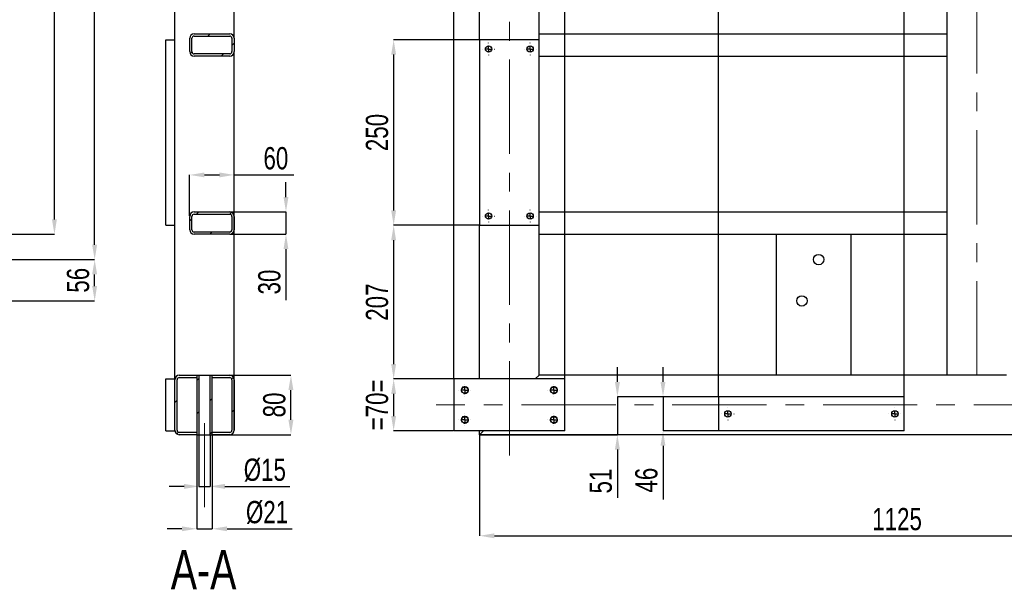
# Model space of a CAD drawing. Header units: millimetres. Extents: x 5 to 3649, y 4 to 418.
# Tile 11 of 105: x 282 to 415, y 224 to 301. Entities that reach past the tile are written whole.
import ezdxf

# ---------------------------------------------------------------- set-up
doc = ezdxf.new("R2010")
doc.units = ezdxf.units.MM
doc.header["$PDSIZE"] = -1
doc.linetypes.add('CENTERX2', pattern=[20.32, 12.7, -2.54, 2.54, -2.54])
for name, color, linetype in [('COTES', 1, 'Continuous'), ('NOTES', 6, 'Continuous'), ('TRAIT-FINS', 9, 'Continuous'), ('TRAIT-MIXTES', 3, 'CENTERX2')]:
    doc.layers.add(name, color=color, linetype=linetype)
doc.layers.add('TRAIT-FORT', color=4, linetype='Continuous', lineweight=25)
doc.styles.add('SLDTEXTSTYLE0', font='TXT', dxfattribs={"width": 0.75})
doc.dimstyles.new('SLDDIMSTYLE0', dxfattribs={"dimtxt": 3, "dimasz": 2, "dimexe": 0, "dimexo": 0.0625, "dimgap": 0.75, "dimtad": 1, "dimdec": 0, "dimlfac": 10, "dimrnd": 1e-09, "dimzin": 12, "dimdsep": 46, "dimtxsty": 'SLDTEXTSTYLE0', "dimsah": 1, "dimcen": 0.09, "dimadec": 0, "dimazin": 3, "dimtfac": 1, "dimtdec": 0, "dimtofl": 0, "dimtmove": 0, "dimatfit": 3, "dimfxl": 1, "dimfrac": 2, "dimtolj": 1, "dimtzin": 12, "dimarcsym": 0})
doc.dimstyles.new('SLDDIMSTYLE1', dxfattribs={"dimtxt": 3, "dimasz": 2, "dimexe": 0, "dimexo": 0.0625, "dimgap": 0.75, "dimtad": 1, "dimdec": 0, "dimlfac": 10, "dimrnd": 1e-09, "dimzin": 12, "dimdsep": 46, "dimtxsty": 'SLDTEXTSTYLE0', "dimsah": 1, "dimcen": 0.09, "dimadec": 0, "dimazin": 3, "dimtfac": 1, "dimtdec": 0, "dimtmove": 0, "dimatfit": 0, "dimfxl": 1, "dimfrac": 2, "dimtolj": 1, "dimtzin": 12, "dimarcsym": 0})
pattern_1 = [(45, (0, 0), (-13.4704, 13.4704), []), (45, (4.49, 2e-323), (-13.4704, 13.4704), []), (45, (8.98, 4e-323), (-13.4704, 13.4704), []), (45, (13.47, 6e-323), (-13.4704, 13.4704), [])]

# ---------------------------------------------------------------- blocks, each defined once
blk = doc.blocks.new('_D_12')
at = {"layer": 'COTES', "color": 0, "lineweight": -2, "transparency": 16777216}
for p, q in [((269.48, 359.93), (286.92, 359.93)), ((286.92, 273.93), (286.92, 357.93)), ((229.48, 271.93), (286.92, 271.93))]:
    blk.add_line(p, q, dxfattribs=at)
at = {"layer": 'COTES', "color": 0, "transparency": 16777216}
for points in [[(286.58, 357.93), (287.25, 357.93), (286.92, 359.93)], [(286.58, 273.93), (287.25, 273.93), (286.92, 271.93)]]:
    blk.add_solid(points, dxfattribs=at)
at = {"layer": 'Defpoints', "color": 0, "transparency": 16777216}
for p in [(269.42, 359.93), (286.92, 359.93), (229.42, 271.93)]:
    blk.add_point(p, dxfattribs=at)
at = {"layer": 'COTES', "color": 0, "transparency": 16777216, "insert": (283.17, 315.93), "char_height": 3, "attachment_point": 2, "rotation": 90, "style": 'SLDTEXTSTYLE0'}
blk.add_mtext('\\A1;880', dxfattribs=at)
blk = doc.blocks.new('_D_18')
at = {"layer": 'COTES', "color": 0, "lineweight": -2, "transparency": 16777216}
for p, q in [((269.48, 359.93), (292.34, 359.93)), ((292.34, 270.51), (292.34, 357.93)), ((224.9, 268.51), (292.34, 268.51))]:
    blk.add_line(p, q, dxfattribs=at)
at = {"layer": 'COTES', "color": 0, "transparency": 16777216}
for points in [[(292, 357.93), (292.67, 357.93), (292.34, 359.93)], [(292, 270.51), (292.67, 270.51), (292.34, 268.51)]]:
    blk.add_solid(points, dxfattribs=at)
at = {"layer": 'Defpoints', "color": 0, "transparency": 16777216}
for p in [(269.42, 359.93), (292.34, 359.93), (224.84, 268.51)]:
    blk.add_point(p, dxfattribs=at)
at = {"layer": 'COTES', "color": 0, "transparency": 16777216, "insert": (288.59, 314.22), "char_height": 3, "attachment_point": 2, "rotation": 90, "style": 'SLDTEXTSTYLE0'}
blk.add_mtext('\\A1;914', dxfattribs=at)
blk = doc.blocks.new('_D_19')
at = {"layer": 'COTES', "color": 0, "lineweight": -2, "transparency": 16777216}
for p, q in [((224.9, 268.51), (292.34, 268.51)), ((292.34, 264.95), (292.34, 266.51)), ((227.15, 262.95), (292.34, 262.95))]:
    blk.add_line(p, q, dxfattribs=at)
at = {"layer": 'COTES', "color": 0, "transparency": 16777216}
for points in [[(292, 266.51), (292.67, 266.51), (292.34, 268.51)], [(292, 264.95), (292.67, 264.95), (292.34, 262.95)]]:
    blk.add_solid(points, dxfattribs=at)
at = {"layer": 'Defpoints', "color": 0, "transparency": 16777216}
for p in [(224.84, 268.51), (292.34, 268.51), (227.09, 262.95)]:
    blk.add_point(p, dxfattribs=at)
at = {"layer": 'COTES', "color": 0, "transparency": 16777216, "insert": (288.59, 265.73), "char_height": 3, "attachment_point": 2, "rotation": 90, "style": 'SLDTEXTSTYLE0'}
blk.add_mtext('\\A1;56', dxfattribs=at)
blk = doc.blocks.new('_D_52')
at = {"layer": 'COTES', "color": 0, "lineweight": -2, "transparency": 16777216}
for p, q in [((306.39, 244.87), (306.39, 237.96)), ((307.89, 244.87), (307.89, 237.96)), ((304.39, 237.96), (302.39, 237.96)), ((306.39, 237.96), (307.89, 237.96)), ((309.89, 237.96), (318.64, 237.96))]:
    blk.add_line(p, q, dxfattribs=at)
at = {"layer": 'COTES', "color": 0, "transparency": 16777216}
for points in [[(304.39, 238.3), (304.39, 237.63), (306.39, 237.96)], [(309.89, 238.3), (309.89, 237.63), (307.89, 237.96)]]:
    blk.add_solid(points, dxfattribs=at)
at = {"layer": 'Defpoints', "color": 0, "transparency": 16777216}
for p in [(306.39, 244.93), (307.89, 244.93), (307.89, 237.96)]:
    blk.add_point(p, dxfattribs=at)
at = {"layer": 'COTES', "color": 0, "transparency": 16777216, "insert": (315.27, 241.71), "char_height": 3, "attachment_point": 2, "style": 'SLDTEXTSTYLE0'}
blk.add_mtext('\\A1;%%c15', dxfattribs=at)
blk = doc.blocks.new('_D_53')
at = {"layer": 'COTES', "color": 0, "lineweight": -2, "transparency": 16777216}
for p, q in [((306.09, 244.87), (306.09, 232.25)), ((308.19, 244.87), (308.19, 232.25)), ((304.09, 232.25), (302.09, 232.25)), ((306.09, 232.25), (308.19, 232.25)), ((310.19, 232.25), (318.94, 232.25))]:
    blk.add_line(p, q, dxfattribs=at)
at = {"layer": 'COTES', "color": 0, "transparency": 16777216}
for points in [[(304.09, 232.58), (304.09, 231.92), (306.09, 232.25)], [(310.19, 232.58), (310.19, 231.92), (308.19, 232.25)]]:
    blk.add_solid(points, dxfattribs=at)
at = {"layer": 'Defpoints', "color": 0, "transparency": 16777216}
for p in [(306.09, 244.93), (308.19, 244.93), (306.09, 232.25)]:
    blk.add_point(p, dxfattribs=at)
at = {"layer": 'COTES', "color": 0, "transparency": 16777216, "insert": (315.57, 236), "char_height": 3, "attachment_point": 2, "style": 'SLDTEXTSTYLE0'}
blk.add_mtext('\\A1;%%c21', dxfattribs=at)
blk = doc.blocks.new('_D_54')
at = {"layer": 'COTES', "color": 0, "lineweight": -2, "transparency": 16777216}
for p, q in [((308.26, 252.93), (318.79, 252.93)), ((318.79, 246.93), (318.79, 250.93)), ((308.26, 244.93), (318.79, 244.93))]:
    blk.add_line(p, q, dxfattribs=at)
at = {"layer": 'COTES', "color": 0, "transparency": 16777216}
for points in [[(318.45, 250.93), (319.12, 250.93), (318.79, 252.93)], [(318.45, 246.93), (319.12, 246.93), (318.79, 244.93)]]:
    blk.add_solid(points, dxfattribs=at)
at = {"layer": 'Defpoints', "color": 0, "transparency": 16777216}
for p in [(308.19, 252.93), (318.79, 252.93), (308.19, 244.93)]:
    blk.add_point(p, dxfattribs=at)
at = {"layer": 'COTES', "color": 0, "transparency": 16777216, "insert": (315.04, 248.93), "char_height": 3, "attachment_point": 2, "rotation": 90, "style": 'SLDTEXTSTYLE0'}
blk.add_mtext('\\A1;80', dxfattribs=at)
blk = doc.blocks.new('_D_55')
at = {"layer": 'COTES', "color": 0, "lineweight": -2, "transparency": 16777216}
for p, q in [((305.14, 274.39), (305.14, 279.92)), ((307.14, 279.92), (309.14, 279.92)), ((311.14, 245.59), (311.14, 279.92)), ((311.14, 279.92), (319.2, 279.92))]:
    blk.add_line(p, q, dxfattribs=at)
at = {"layer": 'COTES', "color": 0, "transparency": 16777216}
for points in [[(307.14, 280.25), (307.14, 279.59), (305.14, 279.92)], [(309.14, 280.25), (309.14, 279.59), (311.14, 279.92)]]:
    blk.add_solid(points, dxfattribs=at)
at = {"layer": 'Defpoints', "color": 0, "transparency": 16777216}
for p in [(305.14, 279.92), (305.14, 274.33), (311.14, 245.53)]:
    blk.add_point(p, dxfattribs=at)
at = {"layer": 'COTES', "color": 0, "transparency": 16777216, "insert": (316.76, 283.67), "char_height": 3, "attachment_point": 2, "style": 'SLDTEXTSTYLE0'}
blk.add_mtext('\\A1;60', dxfattribs=at)
blk = doc.blocks.new('_D_56')
at = {"layer": 'COTES', "color": 0, "lineweight": -2, "transparency": 16777216}
for p, q in [((318.12, 276.93), (318.12, 278.93)), ((310.61, 274.93), (318.12, 274.93)), ((318.12, 274.93), (318.12, 271.93)), ((310.61, 271.93), (318.12, 271.93)), ((318.12, 269.93), (318.12, 263.05))]:
    blk.add_line(p, q, dxfattribs=at)
at = {"layer": 'COTES', "color": 0, "transparency": 16777216}
for points in [[(317.79, 276.93), (318.45, 276.93), (318.12, 274.93)], [(317.79, 269.93), (318.45, 269.93), (318.12, 271.93)]]:
    blk.add_solid(points, dxfattribs=at)
at = {"layer": 'Defpoints', "color": 0, "transparency": 16777216}
for p in [(310.54, 274.93), (310.54, 271.93), (318.12, 271.93)]:
    blk.add_point(p, dxfattribs=at)
at = {"layer": 'COTES', "color": 0, "transparency": 16777216, "insert": (314.37, 265.49), "char_height": 3, "attachment_point": 2, "rotation": 90, "style": 'SLDTEXTSTYLE0'}
blk.add_mtext('\\A1;30', dxfattribs=at)
blk = doc.blocks.new('_D_57')
at = {"layer": 'COTES', "color": 0, "lineweight": -2, "transparency": 16777216}
for p, q in [((340.72, 252.49), (340.72, 371.33)), ((353.72, 371.33), (342.72, 371.33)), ((355.72, 252.49), (355.72, 371.33))]:
    blk.add_line(p, q, dxfattribs=at)
at = {"layer": 'COTES', "color": 0, "transparency": 16777216}
for points in [[(342.72, 371.66), (342.72, 370.99), (340.72, 371.33)], [(353.72, 371.66), (353.72, 370.99), (355.72, 371.33)]]:
    blk.add_solid(points, dxfattribs=at)
at = {"layer": 'Defpoints', "color": 0, "transparency": 16777216}
for p in [(340.72, 371.33), (340.72, 252.43), (355.72, 252.43)]:
    blk.add_point(p, dxfattribs=at)
at = {"layer": 'COTES', "color": 0, "transparency": 16777216, "insert": (348.22, 375.08), "char_height": 3, "attachment_point": 2, "style": 'SLDTEXTSTYLE0'}
blk.add_mtext('\\A1;=150=', dxfattribs=at)
blk = doc.blocks.new('_D_58')
at = {"layer": 'COTES', "color": 0, "lineweight": -2, "transparency": 16777216}
for p, q in [((376.42, 250.09), (376.42, 371.33)), ((399.42, 371.33), (378.42, 371.33)), ((401.42, 250.09), (401.42, 371.33))]:
    blk.add_line(p, q, dxfattribs=at)
at = {"layer": 'COTES', "color": 0, "transparency": 16777216}
for points in [[(378.42, 371.66), (378.42, 370.99), (376.42, 371.33)], [(399.42, 371.66), (399.42, 370.99), (401.42, 371.33)]]:
    blk.add_solid(points, dxfattribs=at)
at = {"layer": 'Defpoints', "color": 0, "transparency": 16777216}
for p in [(376.42, 371.33), (376.42, 250.03), (401.42, 250.03)]:
    blk.add_point(p, dxfattribs=at)
at = {"layer": 'COTES', "color": 0, "transparency": 16777216, "insert": (388.92, 375.08), "char_height": 3, "attachment_point": 2, "style": 'SLDTEXTSTYLE0'}
blk.add_mtext('\\A1;250', dxfattribs=at)
blk = doc.blocks.new('_D_65')
at = {"layer": 'COTES', "color": 0, "lineweight": -2, "transparency": 16777216}
for p, q in [((340.66, 252.43), (332.63, 252.43)), ((332.63, 250.43), (332.63, 247.43)), ((340.66, 245.43), (332.63, 245.43))]:
    blk.add_line(p, q, dxfattribs=at)
at = {"layer": 'COTES', "color": 0, "transparency": 16777216}
for points in [[(332.3, 250.43), (332.96, 250.43), (332.63, 252.43)], [(332.3, 247.43), (332.96, 247.43), (332.63, 245.43)]]:
    blk.add_solid(points, dxfattribs=at)
at = {"layer": 'Defpoints', "color": 0, "transparency": 16777216}
for p in [(340.72, 252.43), (332.63, 245.43), (340.72, 245.43)]:
    blk.add_point(p, dxfattribs=at)
at = {"layer": 'COTES', "color": 0, "transparency": 16777216, "insert": (328.88, 248.93), "char_height": 3, "attachment_point": 2, "rotation": 90, "style": 'SLDTEXTSTYLE0'}
blk.add_mtext('\\A1;=70=', dxfattribs=at)
blk = doc.blocks.new('_D_66')
at = {"layer": 'COTES', "color": 0, "lineweight": -2, "transparency": 16777216}
for p, q in [((344.16, 298.13), (332.63, 298.13)), ((332.63, 296.13), (332.63, 275.13)), ((344.16, 273.13), (332.63, 273.13))]:
    blk.add_line(p, q, dxfattribs=at)
at = {"layer": 'COTES', "color": 0, "transparency": 16777216}
for points in [[(332.3, 296.13), (332.96, 296.13), (332.63, 298.13)], [(332.3, 275.13), (332.96, 275.13), (332.63, 273.13)]]:
    blk.add_solid(points, dxfattribs=at)
at = {"layer": 'Defpoints', "color": 0, "transparency": 16777216}
for p in [(344.22, 298.13), (332.63, 273.13), (344.22, 273.13)]:
    blk.add_point(p, dxfattribs=at)
at = {"layer": 'COTES', "color": 0, "transparency": 16777216, "insert": (328.88, 285.63), "char_height": 3, "attachment_point": 2, "rotation": 90, "style": 'SLDTEXTSTYLE0'}
blk.add_mtext('\\A1;250', dxfattribs=at)
blk = doc.blocks.new('_D_67')
at = {"layer": 'COTES', "color": 0, "lineweight": -2, "transparency": 16777216}
for p, q in [((344.16, 273.13), (332.63, 273.13)), ((332.63, 271.13), (332.63, 254.43)), ((340.66, 252.43), (332.63, 252.43))]:
    blk.add_line(p, q, dxfattribs=at)
at = {"layer": 'COTES', "color": 0, "transparency": 16777216}
for points in [[(332.3, 271.13), (332.96, 271.13), (332.63, 273.13)], [(332.3, 254.43), (332.96, 254.43), (332.63, 252.43)]]:
    blk.add_solid(points, dxfattribs=at)
at = {"layer": 'Defpoints', "color": 0, "transparency": 16777216}
for p in [(344.22, 273.13), (332.63, 252.43), (340.72, 252.43)]:
    blk.add_point(p, dxfattribs=at)
at = {"layer": 'COTES', "color": 0, "transparency": 16777216, "insert": (328.88, 262.78), "char_height": 3, "attachment_point": 2, "rotation": 90, "style": 'SLDTEXTSTYLE0'}
blk.add_mtext('\\A1;207', dxfattribs=at)
blk = doc.blocks.new('_D_79')
at = {"layer": 'COTES', "color": 0, "lineweight": -2, "transparency": 16777216}
for p, q in [((344.22, 244.87), (344.22, 231.31)), ((456.72, 245.37), (456.72, 231.31)), ((346.22, 231.31), (454.72, 231.31))]:
    blk.add_line(p, q, dxfattribs=at)
at = {"layer": 'COTES', "color": 0, "transparency": 16777216}
for points in [[(346.22, 231.64), (346.22, 230.97), (344.22, 231.31)], [(454.72, 231.64), (454.72, 230.97), (456.72, 231.31)]]:
    blk.add_solid(points, dxfattribs=at)
at = {"layer": 'Defpoints', "color": 0, "transparency": 16777216}
for p in [(344.22, 244.93), (456.72, 245.43), (456.72, 231.31)]:
    blk.add_point(p, dxfattribs=at)
at = {"layer": 'COTES', "color": 0, "transparency": 16777216, "insert": (400.47, 235.06), "char_height": 3, "attachment_point": 2, "style": 'SLDTEXTSTYLE0'}
blk.add_mtext('\\A1;1125', dxfattribs=at)
blk = doc.blocks.new('_D_81')
at = {"layer": 'COTES', "color": 0, "lineweight": -2, "transparency": 16777216}
for p, q in [((368.93, 252.03), (368.93, 254.03)), ((376.36, 250.03), (368.93, 250.03)), ((368.93, 250.03), (368.93, 245.43)), ((376.36, 245.43), (368.93, 245.43)), ((368.93, 243.43), (368.93, 236.18))]:
    blk.add_line(p, q, dxfattribs=at)
at = {"layer": 'COTES', "color": 0, "transparency": 16777216}
for points in [[(368.59, 252.03), (369.26, 252.03), (368.93, 250.03)], [(368.59, 243.43), (369.26, 243.43), (368.93, 245.43)]]:
    blk.add_solid(points, dxfattribs=at)
at = {"layer": 'Defpoints', "color": 0, "transparency": 16777216}
for p in [(376.42, 250.03), (368.93, 245.43), (376.42, 245.43)]:
    blk.add_point(p, dxfattribs=at)
at = {"layer": 'COTES', "color": 0, "transparency": 16777216, "insert": (365.18, 238.8), "char_height": 3, "attachment_point": 2, "rotation": 90, "style": 'SLDTEXTSTYLE0'}
blk.add_mtext('\\A1;46', dxfattribs=at)
blk = doc.blocks.new('_D_82')
at = {"layer": 'COTES', "color": 0, "lineweight": -2, "transparency": 16777216}
for p, q in [((362.78, 252.03), (362.78, 254.03)), ((376.36, 250.03), (362.78, 250.03)), ((362.78, 250.03), (362.78, 244.93)), ((344.28, 244.93), (362.78, 244.93)), ((362.78, 242.93), (362.78, 236.43))]:
    blk.add_line(p, q, dxfattribs=at)
at = {"layer": 'COTES', "color": 0, "transparency": 16777216}
for points in [[(362.45, 252.03), (363.12, 252.03), (362.78, 250.03)], [(362.45, 242.93), (363.12, 242.93), (362.78, 244.93)]]:
    blk.add_solid(points, dxfattribs=at)
at = {"layer": 'Defpoints', "color": 0, "transparency": 16777216}
for p in [(376.42, 250.03), (344.22, 244.93), (362.78, 244.93)]:
    blk.add_point(p, dxfattribs=at)
at = {"layer": 'COTES', "color": 0, "transparency": 16777216, "insert": (359.03, 238.68), "char_height": 3, "attachment_point": 2, "rotation": 90, "style": 'SLDTEXTSTYLE0'}
blk.add_mtext('\\A1;51', dxfattribs=at)
blk = doc.blocks.new('SW_CENTERMARKSYMBOL_53')
at = {"layer": 'TRAIT-MIXTES', "color": 0}
for p, q in [((-0.8, 0), (-0.825, 0)), ((0, 0), (-0.4, 0)), ((0, 0.8), (0, 0.825)), ((0, 0), (0, 0.4)), ((0, 0), (0, -0.4)), ((0, 0), (0.4, 0)), ((0.8, 0), (0.825, 0)), ((0, -0.8), (0, -0.825))]:
    blk.add_line(p, q, dxfattribs=at)
blk = doc.blocks.new('SW_CENTERMARKSYMBOL_54')
at = {"layer": 'TRAIT-MIXTES', "color": 0}
for p, q in [((-0.8, 0), (-0.825, 0)), ((0, 0), (-0.4, 0)), ((0, 0.8), (0, 0.825)), ((0, 0), (0, 0.4)), ((0, 0), (0, -0.4)), ((0, 0), (0.4, 0)), ((0.8, 0), (0.825, 0)), ((0, -0.8), (0, -0.825))]:
    blk.add_line(p, q, dxfattribs=at)
blk = doc.blocks.new('SW_CENTERMARKSYMBOL_55')
at = {"layer": 'TRAIT-MIXTES', "color": 0}
for p, q in [((-0.8, 0), (-0.825, 0)), ((0, 0), (-0.4, 0)), ((0, 0.8), (0, 0.825)), ((0, 0), (0, 0.4)), ((0, 0), (0, -0.4)), ((0, 0), (0.4, 0)), ((0.8, 0), (0.825, 0)), ((0, -0.8), (0, -0.825))]:
    blk.add_line(p, q, dxfattribs=at)
blk = doc.blocks.new('SW_CENTERMARKSYMBOL_56')
at = {"layer": 'TRAIT-MIXTES', "color": 0}
for p, q in [((-0.8, 0), (-0.825, 0)), ((0, 0), (-0.4, 0)), ((0, 0.8), (0, 0.825)), ((0, 0), (0, 0.4)), ((0, 0), (0, -0.4)), ((0, 0), (0.4, 0)), ((0.8, 0), (0.825, 0)), ((0, -0.8), (0, -0.825))]:
    blk.add_line(p, q, dxfattribs=at)
blk = doc.blocks.new('SW_CENTERMARKSYMBOL_57')
at = {"layer": 'TRAIT-MIXTES', "color": 0}
for p, q in [((-0.8, 0), (-0.825, 0)), ((0, 0), (-0.4, 0)), ((0, 0.8), (0, 0.825)), ((0, 0), (0, 0.4)), ((0, 0), (0, -0.4)), ((0, 0), (0.4, 0)), ((0.8, 0), (0.825, 0)), ((0, -0.8), (0, -0.825))]:
    blk.add_line(p, q, dxfattribs=at)
blk = doc.blocks.new('SW_CENTERMARKSYMBOL_58')
at = {"layer": 'TRAIT-MIXTES', "color": 0}
for p, q in [((-0.8, 0), (-0.825, 0)), ((0, 0), (-0.4, 0)), ((0, 0.8), (0, 0.825)), ((0, 0), (0, 0.4)), ((0, 0), (0, -0.4)), ((0, 0), (0.4, 0)), ((0.8, 0), (0.825, 0)), ((0, -0.8), (0, -0.825))]:
    blk.add_line(p, q, dxfattribs=at)
blk = doc.blocks.new('SW_CENTERMARKSYMBOL_59')
at = {"layer": 'TRAIT-MIXTES', "color": 0}
for p, q in [((-0.8, 0), (-0.825, 0)), ((0, 0), (-0.4, 0)), ((0, 0.8), (0, 0.825)), ((0, 0), (0, 0.4)), ((0, 0), (0, -0.4)), ((0, 0), (0.4, 0)), ((0.8, 0), (0.825, 0)), ((0, -0.8), (0, -0.825))]:
    blk.add_line(p, q, dxfattribs=at)
blk = doc.blocks.new('SW_CENTERMARKSYMBOL_60')
at = {"layer": 'TRAIT-MIXTES', "color": 0}
for p, q in [((-0.8, 0), (-0.825, 0)), ((0, 0), (-0.4, 0)), ((0, 0.8), (0, 0.825)), ((0, 0), (0, 0.4)), ((0, 0), (0, -0.4)), ((0, 0), (0.4, 0)), ((0.8, 0), (0.825, 0)), ((0, -0.8), (0, -0.825))]:
    blk.add_line(p, q, dxfattribs=at)
blk = doc.blocks.new('SW_CENTERMARKSYMBOL_81')
at = {"layer": 'TRAIT-MIXTES', "color": 0}
for p, q in [((-0.8, 0), (-0.825, 0)), ((0, 0), (-0.4, 0)), ((0, 0.8), (0, 0.825)), ((0, 0), (0, 0.4)), ((0, 0), (0, -0.4)), ((0, 0), (0.4, 0)), ((0.8, 0), (0.825, 0)), ((0, -0.8), (0, -0.825))]:
    blk.add_line(p, q, dxfattribs=at)
blk = doc.blocks.new('SW_CENTERMARKSYMBOL_82')
at = {"layer": 'TRAIT-MIXTES', "color": 0}
for p, q in [((-0.8, 0), (-0.825, 0)), ((0, 0), (-0.4, 0)), ((0, 0.8), (0, 0.825)), ((0, 0), (0, 0.4)), ((0, 0), (0, -0.4)), ((0, 0), (0.4, 0)), ((0.8, 0), (0.825, 0)), ((0, -0.8), (0, -0.825))]:
    blk.add_line(p, q, dxfattribs=at)

msp = doc.modelspace()

# ---------------------------------------------------------------- hatches: boundary and pattern name
at = {"layer": 'TRAIT-FINS'}
h = msp.add_hatch(dxfattribs=at)
h.set_pattern_fill('DIN 201 ACIER ET FONTE', color=256, style=0, pattern_type=2)
h.set_pattern_definition(pattern_1)
edge = h.paths.add_edge_path(flags=0)
edge.add_arc((305.743599, 296.529072), 0.6, 180, 270)
edge.add_line((305.743599, 295.929072), (310.543599, 295.929072))
edge.add_arc((310.543599, 296.529072), 0.6, 270, 360)
edge.add_line((311.143599, 296.529072), (311.143599, 298.329072))
edge.add_arc((310.543599, 298.329072), 0.6, 0, 90)
edge.add_line((310.543599, 298.929072), (305.743599, 298.929072))
edge.add_arc((305.743599, 298.329072), 0.6, 90, 180)
edge.add_line((305.143599, 298.329072), (305.143599, 296.529072))
edge = h.paths.add_edge_path(flags=0)
edge.add_line((310.543599, 296.229072), (305.743599, 296.229072))
edge.add_arc((305.743599, 296.529072), 0.3, 180, 270, ccw=False)
edge.add_line((305.443599, 296.529072), (305.443599, 298.329072))
edge.add_arc((305.743599, 298.329072), 0.3, 90, 180, ccw=False)
edge.add_line((305.743599, 298.629072), (310.543599, 298.629072))
edge.add_arc((310.543599, 298.329072), 0.3, 0, 90, ccw=False)
edge.add_line((310.843599, 298.329072), (310.843599, 296.529072))
edge.add_arc((310.543599, 296.529072), 0.3, 270, 360, ccw=False)
h = msp.add_hatch(dxfattribs=at)
h.set_pattern_fill('DIN 201 ACIER ET FONTE', color=256, style=0, pattern_type=2)
h.set_pattern_definition(pattern_1)
edge = h.paths.add_edge_path(flags=0)
edge.add_arc((305.743599, 272.529072), 0.6, 180, 270)
edge.add_line((305.743599, 271.929072), (310.543599, 271.929072))
edge.add_arc((310.543599, 272.529072), 0.6, 270, 360)
edge.add_line((311.143599, 272.529072), (311.143599, 274.329072))
edge.add_arc((310.543599, 274.329072), 0.6, 0, 90)
edge.add_line((310.543599, 274.929072), (305.743599, 274.929072))
edge.add_arc((305.743599, 274.329072), 0.6, 90, 180)
edge.add_line((305.143599, 274.329072), (305.143599, 272.529072))
edge = h.paths.add_edge_path(flags=0)
edge.add_line((310.543599, 272.229072), (305.743599, 272.229072))
edge.add_arc((305.743599, 272.529072), 0.3, 180, 270, ccw=False)
edge.add_line((305.443599, 272.529072), (305.443599, 274.329072))
edge.add_arc((305.743599, 274.329072), 0.3, 90, 180, ccw=False)
edge.add_line((305.743599, 274.629072), (310.543599, 274.629072))
edge.add_arc((310.543599, 274.329072), 0.3, 0, 90, ccw=False)
edge.add_line((310.843599, 274.329072), (310.843599, 272.529072))
edge.add_arc((310.543599, 272.529072), 0.3, 270, 360, ccw=False)
h = msp.add_hatch(dxfattribs=at)
h.set_pattern_fill('DIN 201 ACIER ET FONTE', color=256, style=0, pattern_type=2)
h.set_pattern_definition(pattern_1)
edge = h.paths.add_edge_path(flags=0)
edge.add_line((306.093599, 245.229334), (303.743599, 245.229334))
edge.add_arc((303.743599, 245.529334), 0.3, 180, 270, ccw=False)
edge.add_line((303.443599, 245.529334), (303.443599, 252.329334))
edge.add_arc((303.743599, 252.329334), 0.3, 90, 180, ccw=False)
edge.add_line((303.743599, 252.629334), (306.093599, 252.629334))
edge.add_line((306.093599, 252.629334), (306.093599, 252.929334))
edge.add_line((306.093599, 252.929334), (303.743599, 252.929334))
edge.add_arc((303.743599, 252.329334), 0.6, 90, 180)
edge.add_line((303.143599, 252.329334), (303.143599, 245.529334))
edge.add_arc((303.743599, 245.529334), 0.6, 180, 270)
edge.add_line((303.743599, 244.929334), (306.093599, 244.929334))
edge.add_line((306.093599, 244.929334), (306.093599, 245.229334))
h = msp.add_hatch(dxfattribs=at)
h.set_pattern_fill('DIN 201 ACIER ET FONTE', color=256, style=0, pattern_type=2)
h.set_pattern_definition(pattern_1)
h.paths.add_polyline_path([(306.393599, 252.929334), (306.093599, 252.929334), (306.093599, 244.929334), (306.393599, 244.929334)], flags=0)
h = msp.add_hatch(dxfattribs=at)
h.set_pattern_fill('DIN 201 ACIER ET FONTE', color=256, style=0, pattern_type=2)
h.set_pattern_definition(pattern_1)
h.paths.add_polyline_path([(307.893599, 244.929334), (308.193599, 244.929334), (308.193599, 252.929334), (307.893599, 252.929334)], flags=0)
h = msp.add_hatch(dxfattribs=at)
h.set_pattern_fill('DIN 201 ACIER ET FONTE', color=256, style=0, pattern_type=2)
h.set_pattern_definition(pattern_1)
edge = h.paths.add_edge_path(flags=0)
edge.add_arc((310.543599, 252.329334), 0.6, 0, 90)
edge.add_line((310.543599, 252.929334), (308.193599, 252.929334))
edge.add_line((308.193599, 252.929334), (308.193599, 252.629334))
edge.add_line((308.193599, 252.629334), (310.543599, 252.629334))
edge.add_arc((310.543599, 252.329334), 0.3, 0, 90, ccw=False)
edge.add_line((310.843599, 252.329334), (310.843599, 245.529334))
edge.add_arc((310.543599, 245.529334), 0.3, 270, 360, ccw=False)
edge.add_line((310.543599, 245.229334), (308.193599, 245.229334))
edge.add_line((308.193599, 245.229334), (308.193599, 244.929334))
edge.add_line((308.193599, 244.929334), (310.543599, 244.929334))
edge.add_arc((310.543599, 245.529334), 0.6, 270, 360)
edge.add_line((311.143599, 245.529334), (311.143599, 252.329334))

# ---------------------------------------------------------------- linework, layer by layer
at = {"layer": 'TRAIT-FINS', "lineweight": 18}
for centre in [(342.221094, 250.929334), (354.221094, 250.929334), (342.221094, 246.929334), (354.221094, 246.929334)]:
    msp.add_arc(centre, 0.5, 255, 195, dxfattribs=at)
at = {"layer": 'TRAIT-FORT', "lineweight": 25}
for p, q in [((407.221094, 252.929334), (407.221094, 351.929334)), ((311.143599, 298.329072), (311.143599, 323.529072)), ((303.143599, 298.129334), (303.143599, 302.729334)), ((344.221094, 298.129334), (344.221094, 302.729334)), ((352.221094, 298.129334), (352.221094, 302.729334)), ((305.743599, 298.929072), (310.543599, 298.929072)), ((305.743599, 298.629072), (310.543599, 298.629072)), ((352.221094, 298.929072), (407.221094, 298.929072)), ((301.943599, 298.129334), (303.143599, 298.129334)), ((301.943599, 273.129334), (301.943599, 298.129334)), ((303.143599, 273.129334), (303.143599, 298.129334)), ((305.143599, 296.529072), (305.143599, 298.329072)), ((305.443599, 296.529072), (305.443599, 298.329072)), ((310.843599, 298.329072), (310.843599, 296.529072)), ((311.143599, 298.329072), (311.143599, 296.529072)), ((344.221094, 298.129334), (344.221094, 273.129334)), ((352.221094, 298.129334), (344.221094, 298.129334)), ((352.221094, 273.129334), (352.221094, 298.129334)), ((310.543599, 296.229072), (305.743599, 296.229072)), ((310.543599, 295.929072), (305.743599, 295.929072)), ((311.143599, 274.329072), (311.143599, 296.529072)), ((352.221094, 295.929072), (407.221094, 295.929072)), ((305.743599, 274.929072), (310.543599, 274.929072)), ((352.221094, 274.929072), (407.221094, 274.929072)), ((305.143599, 272.529072), (305.143599, 274.329072)), ((305.443599, 272.529072), (305.443599, 274.329072)), ((305.743599, 274.629072), (310.543599, 274.629072)), ((310.843599, 274.329072), (310.843599, 272.529072)), ((311.143599, 274.329072), (311.143599, 272.529072)), ((301.943599, 273.129334), (303.143599, 273.129334)), ((303.143599, 252.429334), (303.143599, 273.129334)), ((310.543599, 272.229072), (305.743599, 272.229072)), ((311.143599, 252.329334), (311.143599, 272.529072)), ((344.221094, 252.429334), (344.221094, 273.129334)), ((344.221094, 273.129334), (352.221094, 273.129334)), ((352.221094, 252.929334), (352.221094, 273.129334)), ((310.543599, 271.929072), (305.743599, 271.929072)), ((352.221094, 271.929072), (407.221094, 271.929072)), ((384.221094, 252.929334), (384.221094, 271.929072)), ((394.221094, 271.929072), (394.221094, 252.929334)), ((301.943599, 252.429334), (303.143599, 252.429334)), ((301.943599, 245.429334), (301.943599, 252.429334)), ((303.143599, 245.529334), (303.143599, 252.329334)), ((303.443599, 245.529334), (303.443599, 252.329334)), ((303.743599, 252.929334), (306.093599, 252.929334)), ((303.743599, 252.629334), (306.093599, 252.629334)), ((306.093599, 252.929334), (306.093599, 244.929334)), ((306.093599, 252.929334), (306.393599, 252.929334)), ((306.093599, 252.929334), (306.093599, 252.629334)), ((306.393599, 252.929334), (306.393599, 244.929334)), ((306.393599, 252.929334), (307.893599, 252.929334)), ((307.893599, 244.929334), (307.893599, 252.929334)), ((307.893599, 252.929334), (308.193599, 252.929334)), ((308.193599, 244.929334), (308.193599, 252.929334)), ((308.193599, 252.629334), (308.193599, 252.929334)), ((308.193599, 252.929334), (310.543599, 252.929334)), ((308.193599, 252.629334), (310.543599, 252.629334)), ((310.843599, 252.329334), (310.843599, 245.529334)), ((311.143599, 252.329334), (311.143599, 245.529334)), ((340.721094, 252.429334), (340.721094, 245.429334)), ((355.721094, 252.429334), (340.721094, 252.429334)), ((352.221094, 252.929334), (351.721094, 252.429334)), ((351.721094, 252.429334), (352.221094, 252.929334)), ((407.221094, 252.929334), (352.221094, 252.929334)), ((355.721094, 245.429334), (355.721094, 252.429334)), ((407.821094, 252.929334), (407.221094, 252.929334)), ((414.621094, 252.929334), (407.821094, 252.929334)), ((415.221094, 252.929334), (414.621094, 252.929334)), ((401.421094, 250.029334), (376.421094, 250.029334)), ((376.421094, 250.029334), (376.421094, 245.429334)), ((401.421094, 245.429334), (401.421094, 250.029334)), ((301.943599, 245.429334), (303.143599, 245.429334)), ((306.093599, 245.229334), (303.743599, 245.229334)), ((306.093599, 244.929334), (303.743599, 244.929334)), ((306.093599, 245.229334), (306.093599, 244.929334)), ((306.093599, 244.929334), (306.393599, 244.929334)), ((306.393599, 244.929334), (307.893599, 244.929334)), ((307.893599, 244.929334), (308.193599, 244.929334)), ((308.193599, 244.929334), (308.193599, 245.229334)), ((310.543599, 245.229334), (308.193599, 245.229334)), ((310.543599, 244.929334), (308.193599, 244.929334)), ((355.721094, 245.429334), (340.721094, 245.429334)), ((344.221094, 244.929334), (344.221094, 245.429334)), ((344.721094, 245.429334), (344.221094, 244.929334)), ((344.221094, 244.929334), (344.721094, 245.429334)), ((559.221094, 244.929334), (344.221094, 244.929334)), ((401.421094, 245.429334), (376.421094, 245.429334))]:
    msp.add_line(p, q, dxfattribs=at)
for centre, radius in [((345.421094, 296.879334), 0.425), ((351.021094, 296.879334), 0.425), ((345.421094, 274.379334), 0.425), ((351.021094, 274.379334), 0.425), ((389.90178, 268.508993), 0.7), ((387.65414, 262.94589), 0.7), ((342.221094, 250.929334), 0.425), ((354.221094, 250.929334), 0.425), ((377.671094, 247.729334), 0.425), ((400.171094, 247.729334), 0.425), ((342.221094, 246.929334), 0.425), ((354.221094, 246.929334), 0.425)]:
    msp.add_circle(centre, radius, dxfattribs=at)
for centre, radius, start, end in [((305.743599, 298.329072), 0.6, 90, 180), ((305.743599, 298.329072), 0.3, 90, 180), ((310.543599, 298.329072), 0.6, 0, 90), ((310.543599, 298.329072), 0.3, 0, 90), ((305.743599, 296.529072), 0.6, 180, 270), ((305.743599, 296.529072), 0.3, 180, 270), ((310.543599, 296.529072), 0.6, 270, 0), ((310.543599, 296.529072), 0.3, 270, 0), ((305.743599, 274.329072), 0.6, 90, 180), ((310.543599, 274.329072), 0.6, 0, 90), ((305.743599, 274.329072), 0.3, 90, 180), ((310.543599, 274.329072), 0.3, 0, 90), ((305.743599, 272.529072), 0.6, 180, 270), ((305.743599, 272.529072), 0.3, 180, 270), ((310.543599, 272.529072), 0.3, 270, 0), ((310.543599, 272.529072), 0.6, 270, 0), ((303.743599, 252.329334), 0.6, 90, 180), ((303.743599, 252.329334), 0.3, 90, 180), ((310.543599, 252.329334), 0.6, 0, 90), ((310.543599, 252.329334), 0.3, 0, 90), ((303.743599, 245.529334), 0.6, 180, 270), ((303.743599, 245.529334), 0.3, 180, 270), ((310.543599, 245.529334), 0.6, 270, 0), ((310.543599, 245.529334), 0.3, 270, 0)]:
    msp.add_arc(centre, radius, start, end, dxfattribs=at)
at = {"layer": 'TRAIT-MIXTES', "lineweight": 18}
for p, q in [((348.221094, 242.120844), (348.221094, 366.526601)), ((411.221094, 252.929334), (411.221094, 351.929334)), ((565.755427, 248.929334), (338.368363, 248.929334)), ((307.143599, 246.480675), (307.143599, 235.144528))]:
    msp.add_line(p, q, dxfattribs=at)

# ---------------------------------------------------------------- block references
at = {"layer": 'TRAIT-MIXTES'}
for name, p in [('SW_CENTERMARKSYMBOL_56', (345.421094, 296.879334)), ('SW_CENTERMARKSYMBOL_55', (351.021094, 296.879334)), ('SW_CENTERMARKSYMBOL_54', (345.421094, 274.379334)), ('SW_CENTERMARKSYMBOL_53', (351.021094, 274.379334)), ('SW_CENTERMARKSYMBOL_59', (342.221094, 250.929334)), ('SW_CENTERMARKSYMBOL_58', (354.221094, 250.929334)), ('SW_CENTERMARKSYMBOL_82', (377.671094, 247.729334)), ('SW_CENTERMARKSYMBOL_81', (400.171094, 247.729334)), ('SW_CENTERMARKSYMBOL_60', (342.221094, 246.929334)), ('SW_CENTERMARKSYMBOL_57', (354.221094, 246.929334))]:
    msp.add_blockref(name, p, dxfattribs=at)

# ---------------------------------------------------------------- texts
at = {"layer": 'NOTES', "insert": (307.016632, 229.391569), "char_height": 5.2916667, "attachment_point": 2, "style": 'SLDTEXTSTYLE0'}
msp.add_mtext('A-A', dxfattribs=at)

# ---------------------------------------------------------------- dimensions: what is measured, and where the dimension line sits
at = {"layer": 'COTES'}
for base, p1, p2, text, dimstyle, picture, middle in [((340.721094, 371.326367), (355.721094, 252.429334), (340.721094, 252.429334), '=<>=', 'SLDDIMSTYLE0', '_D_57', (348.221094, 371.326367)), ((306.093599, 232.251146), (308.193599, 244.929334), (306.093599, 244.929334), '%%c<>', 'SLDDIMSTYLE1', '_D_53', (315.568599, 232.251146)), ((307.893599, 237.96493), (306.393599, 244.929334), (307.893599, 244.929334), '%%c<>', 'SLDDIMSTYLE1', '_D_52', (315.268599, 237.96493))]:
    dim = msp.add_linear_dim(base=base, p1=p1, p2=p2, text=text, dimstyle=dimstyle, dxfattribs=at)
    dim.commit()
    dim.dimension.update_dxf_attribs({"geometry": picture, "text_midpoint": middle, "dimtype": 160})
for base, p1, p2, picture, middle in [((376.421094, 371.326367), (401.421094, 250.029334), (376.421094, 250.029334), '_D_58', (388.921094, 371.326367)), ((305.143599, 279.92117), (311.143599, 245.529334), (305.143599, 274.329072), '_D_55', (316.759883, 279.92117))]:
    dim = msp.add_linear_dim(base=base, p1=p1, p2=p2, dimstyle='SLDDIMSTYLE0', dxfattribs=at)
    dim.commit()
    dim.dimension.update_dxf_attribs({"geometry": picture, "text_midpoint": middle, "dimtype": 160})
for base, p1, p2, angle, dimstyle, picture, middle in [((292.33526, 359.929334), (224.839894, 268.508993), (269.420579, 359.929334), 90, 'SLDDIMSTYLE0', '_D_18', (292.33526, 314.219164)), ((286.916267, 359.929334), (229.420579, 271.929072), (269.420579, 359.929334), 90, 'SLDDIMSTYLE0', '_D_12', (286.916267, 315.929203)), ((332.630226, 273.129334), (344.221094, 298.129334), (344.221094, 273.129334), 90, 'SLDDIMSTYLE0', '_D_66', (332.630226, 285.629334)), ((318.118453, 271.929072), (310.543599, 274.929072), (310.543599, 271.929072), 90, 'SLDDIMSTYLE1', '_D_56', (318.118453, 265.491572)), ((332.630226, 252.429334), (344.221094, 273.129334), (340.721094, 252.429334), 90, 'SLDDIMSTYLE0', '_D_67', (332.630226, 262.779334)), ((292.33526, 268.508993), (227.087533, 262.94589), (224.839894, 268.508993), 90, 'SLDDIMSTYLE1', '_D_19', (292.33526, 265.727442)), ((362.782075, 244.929334), (376.421094, 250.029334), (344.221094, 244.929334), 90, 'SLDDIMSTYLE1', '_D_82', (362.782075, 238.679334)), ((368.928304, 245.429334), (376.421094, 250.029334), (376.421094, 245.429334), 90, 'SLDDIMSTYLE1', '_D_81', (368.928304, 238.804334)), ((318.786059, 252.929334), (308.193599, 244.929334), (308.193599, 252.929334), 90, 'SLDDIMSTYLE0', '_D_54', (318.786059, 248.929334)), ((456.721094, 231.307002), (344.221094, 244.929334), (456.721094, 245.429334), 0, 'SLDDIMSTYLE0', '_D_79', (400.471094, 231.307002))]:
    dim = msp.add_linear_dim(base=base, p1=p1, p2=p2, angle=angle, dimstyle=dimstyle, dxfattribs=at)
    dim.commit()
    dim.dimension.update_dxf_attribs({"geometry": picture, "text_midpoint": middle, "dimtype": 160})
dim = msp.add_linear_dim(base=(332.630226, 245.429334), p1=(340.721094, 252.429334), p2=(340.721094, 245.429334), angle=90, text='=<>=', dimstyle='SLDDIMSTYLE1', dxfattribs=at)
dim.commit()
dim.dimension.update_dxf_attribs({"geometry": '_D_65', "text_midpoint": (332.630226, 248.929334), "dimtype": 160})

doc.saveas('drawing.dxf')
